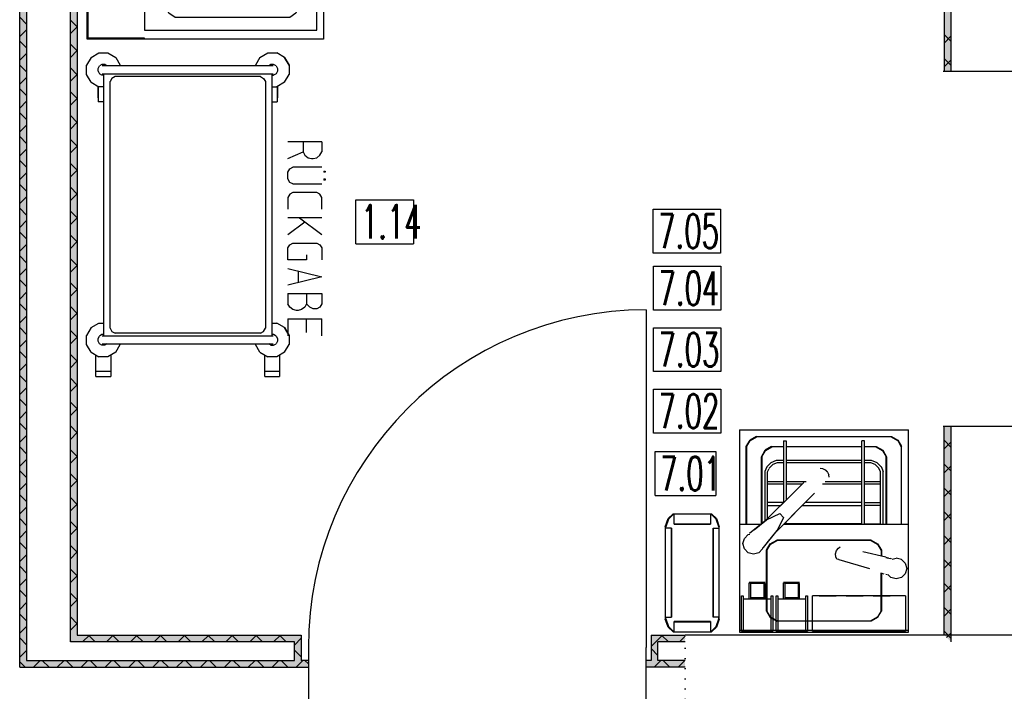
# Model space of a CAD drawing. Header units: millimetres. Extents: x 0 to 40100, y 0 to 29075.
# Tile 21 of 119: x 8487 to 11403, y 17845 to 19835. Entities that reach past the tile are written whole.
import ezdxf

# ---------------------------------------------------------------- set-up
doc = ezdxf.new("R2010")
doc.units = ezdxf.units.MM
doc.header["$MEASUREMENT"] = 0
for name, pattern in [('AUSGEZOGEN', [0, 0]), ('GESTRICHELT', [80, 50, -30]), ('PUNKTIERT', [30, 0, -30])]:
    doc.linetypes.add(name, pattern=pattern)
doc.layers.get('0').update_dxf_attribs({"linetype": 'CONTINUOUS'})
for name, color, linetype, true_color in [('ibmp_KT_Beschriftung', 1, 'AUSGEZOGEN', 0xff0000), ('ibmp_KT_Einrichtung', 7, 'AUSGEZOGEN', 0x000080), ('ibmp_KT_Fenster_Türen_Durchbrüche', 7, 'AUSGEZOGEN', 0x008080), ('ibmp_KT_Grundriss', 6, 'AUSGEZOGEN', 0xff00ff), ('ibmp_KT_Grundriss_Grundfläche', 7, 'AUSGEZOGEN', 0xffc6ff), ('ibmp_KT_Grundriss_Schraffur', 6, 'AUSGEZOGEN', 0xff00ff), ('IBMP_KT_POS-NUMMERN', 7, 'AUSGEZOGEN', 0xff8c55)]:
    doc.layers.add(name, color=color, linetype=linetype, true_color=true_color)
doc.styles.get("Standard").update_dxf_attribs({"font": 'TXT.SHX'})

# ---------------------------------------------------------------- blocks, each defined once
blk = doc.blocks.new('_SWS_COLOR_BLOCK_9')
at = {"layer": 'ibmp_KT_Grundriss_Grundfläche', "color": 0, "true_color": 0xfefefe}
for points in [[(8507.3, 17936.5), (8487.3, 23761.5), (8507.3, 23761.5)], [(8507.3, 17936.5), (8487.3, 17916.5), (8487.3, 23761.5)]]:
    blk.add_solid(points, dxfattribs=at)
at = {"color": 0, "true_color": 0x000000}
blk.add_attdef('', (0, 0), '', height=1, dxfattribs=at)
blk = doc.blocks.new('_SWS_COLOR_BLOCK_18')
at = {"layer": 'ibmp_KT_Grundriss_Grundfläche', "color": 0, "true_color": 0xfefefe}
for points in [[(10458, 17936.5), (10342, 17916.5), (10342, 17936.5)], [(10458, 17936.5), (10458, 17916.5), (10342, 17916.5)]]:
    blk.add_solid(points, dxfattribs=at)
at = {"color": 0, "true_color": 0x000000}
blk.add_attdef('', (0, 0), '', height=1, dxfattribs=at)
blk = doc.blocks.new('_SWS_COLOR_BLOCK_19')
at = {"layer": 'ibmp_KT_Grundriss_Grundfläche', "color": 0, "true_color": 0xfefefe}
for points in [[(9342, 17936.5), (8487.3, 17916.5), (8507.3, 17936.5)], [(9342, 17936.5), (9342, 17916.5), (8487.3, 17916.5)]]:
    blk.add_solid(points, dxfattribs=at)
at = {"color": 0, "true_color": 0x000000}
blk.add_attdef('', (0, 0), '', height=1, dxfattribs=at)
blk = doc.blocks.new('_SWS_COLOR_BLOCK_66')
at = {"layer": 'ibmp_KT_Grundriss_Grundfläche', "color": 0, "true_color": 0xfefefe}
for points in [[(9320.7, 17936.5), (9300.7, 17991.5), (9320.7, 18011.5)], [(9320.7, 17936.5), (9300.7, 17936.5), (9300.7, 17991.5)]]:
    blk.add_solid(points, dxfattribs=at)
at = {"color": 0, "true_color": 0x000000}
blk.add_attdef('', (0, 0), '', height=1, dxfattribs=at)
blk = doc.blocks.new('_SWS_COLOR_BLOCK_67')
at = {"layer": 'ibmp_KT_Grundriss_Grundfläche', "color": 0, "true_color": 0xfefefe}
for points in [[(9320.7, 18011.5), (8637.3, 17991.5), (8657.3, 18011.5)], [(9320.7, 18011.5), (9300.7, 17991.5), (8637.3, 17991.5)]]:
    blk.add_solid(points, dxfattribs=at)
at = {"color": 0, "true_color": 0x000000}
blk.add_attdef('', (0, 0), '', height=1, dxfattribs=at)
blk = doc.blocks.new('_SWS_COLOR_BLOCK_68')
at = {"layer": 'ibmp_KT_Grundriss_Grundfläche', "color": 0, "true_color": 0xfefefe}
for points in [[(8657.3, 18011.5), (8637.3, 23706.5), (8657.3, 23686.5)], [(8657.3, 18011.5), (8637.3, 17991.5), (8637.3, 23706.5)]]:
    blk.add_solid(points, dxfattribs=at)
at = {"color": 0, "true_color": 0x000000}
blk.add_attdef('', (0, 0), '', height=1, dxfattribs=at)
blk = doc.blocks.new('_SWS_COLOR_BLOCK_75')
at = {"layer": 'ibmp_KT_Grundriss_Grundfläche', "color": 0, "true_color": 0xfefefe}
for points in [[(11225.3, 20851.5), (11245.3, 20871.5), (11245.3, 19681)], [(11225.3, 20851.5), (11245.3, 19681), (11225.3, 19681)]]:
    blk.add_solid(points, dxfattribs=at)
at = {"color": 0, "true_color": 0x000000}
blk.add_attdef('', (0, 0), '', height=1, dxfattribs=at)
blk = doc.blocks.new('_SWS_COLOR_BLOCK_76')
at = {"layer": 'ibmp_KT_Grundriss_Grundfläche', "color": 0, "true_color": 0xfefefe}
for points in [[(11225.3, 18631), (11245.3, 17991.5), (11225.3, 18011.5)], [(11225.3, 18631), (11245.3, 18631), (11245.3, 17991.5)]]:
    blk.add_solid(points, dxfattribs=at)
at = {"color": 0, "true_color": 0x000000}
blk.add_attdef('', (0, 0), '', height=1, dxfattribs=at)
blk = doc.blocks.new('_SWS_COLOR_BLOCK_77')
at = {"layer": 'ibmp_KT_Grundriss_Grundfläche', "color": 0, "true_color": 0xfefefe}
for points in [[(10458, 18011.5), (10377.3, 17991.5), (10357.3, 18011.5)], [(10458, 18011.5), (10458, 17991.5), (10377.3, 17991.5)]]:
    blk.add_solid(points, dxfattribs=at)
at = {"color": 0, "true_color": 0x000000}
blk.add_attdef('', (0, 0), '', height=1, dxfattribs=at)
blk = doc.blocks.new('_SWS_COLOR_BLOCK_78')
at = {"layer": 'ibmp_KT_Grundriss_Grundfläche', "color": 0, "true_color": 0xfefefe}
for points in [[(10357.3, 18011.5), (10377.3, 17936.5), (10357.3, 17936.5)], [(10357.3, 18011.5), (10377.3, 17991.5), (10377.3, 17936.5)]]:
    blk.add_solid(points, dxfattribs=at)
at = {"color": 0, "true_color": 0x000000}
blk.add_attdef('', (0, 0), '', height=1, dxfattribs=at)
blk = doc.blocks.new('BLOCK_00291')
at = {"layer": 'ibmp_KT_Einrichtung', "color": 0, "linetype": 'AUSGEZOGEN', "true_color": 0x000000}
for p, q in [((8698.5, 19722.71), (8685.1, 19699.5)), ((8698.5, 19722.71), (8721.7, 19736.1)), ((8721.7, 19736.1), (8748.5, 19736.1)), ((8748.5, 19736.1), (8771.7, 19722.7)), ((8771.7, 19722.7), (8785.1, 19699.5)), ((8771.7, 19722.7), (8771.71, 19722.7)), ((8771.71, 19722.7), (8785.1, 19699.5)), ((9198.5, 19722.71), (9185.1, 19699.5)), ((9198.5, 19722.71), (9221.7, 19736.1)), ((9221.7, 19736.1), (9248.5, 19736.1)), ((9271.7, 19722.7), (9248.5, 19736.1)), ((9271.7, 19722.7), (9285.1, 19699.5)), ((9271.7, 19722.7), (9271.71, 19722.7)), ((9285.1, 19699.5), (9271.71, 19722.7)), ((8685.1, 19672.69), (8685.1, 19699.5)), ((8719.45, 19690.28), (8723.65, 19697.56)), ((8719.46, 19681.9), (8719.45, 19690.28)), ((8730.91, 19701.74), (8723.65, 19697.56)), ((8739.29, 19701.74), (8730.91, 19701.74)), ((9238.32, 19698.1), (8731.88, 19698.1)), ((8745.61, 19698.1), (8739.29, 19701.74)), ((8785.1, 19698.1), (8785.1, 19699.5)), ((9185.1, 19698.1), (9185.1, 19699.5)), ((9230.91, 19701.74), (9224.59, 19698.1)), ((9239.29, 19701.74), (9230.91, 19701.74)), ((9246.56, 19697.54), (9239.29, 19701.74)), ((9246.56, 19697.54), (9250.75, 19690.29)), ((9250.75, 19690.29), (9250.74, 19681.9)), ((9285.1, 19699.5), (9285.1, 19672.7)), ((8698.49, 19649.5), (8685.1, 19672.69)), ((8719.46, 19681.9), (8723.65, 19674.64)), ((8730.91, 19670.46), (8723.65, 19674.64)), ((8735.1, 19670.46), (8730.91, 19670.46)), ((8731.88, 19674.1), (9238.32, 19674.1)), ((8735.1, 19674.1), (8735.1, 18898.1)), ((8760.46, 19660.74), (8755.1, 19651.46)), ((8769.74, 19666.1), (8760.46, 19660.74)), ((9200.46, 19666.1), (8769.74, 19666.1)), ((9200.46, 19666.1), (9209.74, 19660.74)), ((9209.74, 19660.74), (9215.1, 19651.46)), ((9235.1, 18898.1), (9235.1, 19674.1)), ((9235.1, 19670.46), (9239.29, 19670.46)), ((9246.55, 19674.64), (9239.29, 19670.46)), ((9250.74, 19681.9), (9246.55, 19674.64)), ((9271.7, 19649.48), (9285.1, 19672.71)), ((9271.7, 19649.48), (9285.1, 19672.7)), ((8698.49, 19649.5), (8721.71, 19636.1)), ((8719.1, 19637.6), (8719.1, 19603.1)), ((8720.1, 19637.03), (8720.1, 19591.1)), ((8735.1, 19636.1), (8721.71, 19636.1)), ((8755.1, 18920.74), (8755.1, 19651.46)), ((9215.1, 19651.46), (9215.1, 18920.74)), ((9235.1, 19636.1), (9248.5, 19636.1)), ((9271.7, 19649.48), (9248.5, 19636.1)), ((9250.1, 19637.02), (9250.1, 19591.1)), ((9251.1, 19637.6), (9251.1, 19603.1)), ((8720.1, 19603.1), (8719.1, 19603.1)), ((9251.1, 19603.1), (9250.1, 19603.1)), ((8735.1, 19591.1), (8720.1, 19591.1)), ((9235.1, 19591.1), (9250.1, 19591.1)), ((8698.5, 18922.71), (8721.7, 18936.1)), ((8721.7, 18936.1), (8735.1, 18936.1)), ((9235.1, 18936.1), (9248.5, 18936.1)), ((9271.7, 18922.7), (9248.5, 18936.1)), ((8698.5, 18922.71), (8685.1, 18899.5)), ((8685.1, 18872.69), (8685.1, 18899.5)), ((8719.45, 18890.28), (8723.65, 18897.56)), ((8730.91, 18901.74), (8723.65, 18897.56)), ((8735.1, 18901.74), (8730.91, 18901.74)), ((8731.88, 18898.1), (9238.32, 18898.1)), ((8755.1, 18920.74), (8760.46, 18911.46)), ((8760.46, 18911.46), (8769.74, 18906.1)), ((9200.46, 18906.1), (8769.74, 18906.1)), ((9200.46, 18906.1), (9209.74, 18911.46)), ((9209.74, 18911.46), (9215.1, 18920.74)), ((9239.29, 18901.74), (9235.1, 18901.74)), ((9246.56, 18897.54), (9239.29, 18901.74)), ((9246.56, 18897.54), (9250.75, 18890.29)), ((9271.7, 18922.7), (9285.1, 18899.5)), ((9271.7, 18922.7), (9271.71, 18922.7)), ((9285.1, 18899.5), (9271.71, 18922.7)), ((9285.1, 18899.5), (9285.1, 18872.7)), ((8698.49, 18849.5), (8685.1, 18872.69)), ((8719.46, 18881.9), (8719.45, 18890.28)), ((8723.65, 18874.64), (8719.46, 18881.9)), ((8730.91, 18870.46), (8723.65, 18874.64)), ((8739.29, 18870.46), (8730.91, 18870.46)), ((8731.88, 18874.1), (9238.32, 18874.1)), ((8745.6, 18874.1), (8739.29, 18870.46)), ((8771.7, 18849.48), (8785.1, 18872.71)), ((8771.7, 18849.48), (8785.1, 18872.7)), ((8785.1, 18874.1), (8785.1, 18872.7)), ((9185.1, 18872.69), (9185.1, 18874.1)), ((9198.49, 18849.5), (9185.1, 18872.69)), ((9230.91, 18870.46), (9224.6, 18874.1)), ((9230.91, 18870.46), (9239.29, 18870.46)), ((9239.29, 18870.46), (9246.55, 18874.64)), ((9250.74, 18881.9), (9246.55, 18874.64)), ((9250.75, 18890.29), (9250.74, 18881.9)), ((9271.7, 18849.48), (9285.1, 18872.71)), ((9271.7, 18849.48), (9285.1, 18872.7)), ((8698.49, 18849.5), (8721.71, 18836.1)), ((8713.1, 18793.72), (8713.1, 18841.06)), ((8771.7, 18849.48), (8748.5, 18836.1)), ((8757.1, 18841.06), (8757.1, 18793.72)), ((9198.49, 18849.5), (9221.71, 18836.1)), ((9213.1, 18793.72), (9213.1, 18841.06)), ((9271.7, 18849.48), (9248.5, 18836.1)), ((9257.1, 18841.06), (9257.1, 18793.72)), ((8748.5, 18836.1), (8721.71, 18836.1)), ((9248.5, 18836.1), (9221.71, 18836.1)), ((8713.1, 18793.72), (8757.1, 18793.72)), ((8713.1, 18778.1), (8713.1, 18792.72)), ((8757.1, 18792.72), (8713.1, 18792.72)), ((8720.1, 18792.72), (8720.1, 18793.72)), ((8750.1, 18793.72), (8750.1, 18792.72)), ((8757.1, 18792.72), (8757.1, 18778.1)), ((9213.1, 18793.72), (9257.1, 18793.72)), ((9213.1, 18778.1), (9213.1, 18792.72)), ((9257.1, 18792.72), (9213.1, 18792.72)), ((9220.1, 18792.72), (9220.1, 18793.72)), ((9250.1, 18793.72), (9250.1, 18792.72)), ((9257.1, 18792.72), (9257.1, 18778.1)), ((8713.1, 18778.1), (8757.1, 18778.1)), ((9213.1, 18778.1), (9257.1, 18778.1))]:
    blk.add_line(p, q, dxfattribs=at)
at = {"color": 0, "true_color": 0x000000}
blk.add_attdef('', (0, 0), '', height=1, dxfattribs=at)
blk = doc.blocks.new('BLOCK_00345')
at = {"layer": 'ibmp_KT_Einrichtung', "color": 0, "linetype": 'AUSGEZOGEN', "true_color": 0x000000}
for p, q in [((10619.1, 18620.1), (10619.1, 18020.1)), ((10619.1, 18620.1), (11119.1, 18620.1)), ((11119.1, 18020.1), (11119.1, 18620.1)), ((10639.1, 18570.08), (10650.09, 18589.1)), ((10640.1, 18569.81), (10650.82, 18588.38)), ((10669.11, 18600.1), (10650.09, 18589.1)), ((10650.82, 18588.38), (10669.38, 18599.1)), ((10669.11, 18600.1), (11069.09, 18600.1)), ((10669.11, 18600.1), (10669.38, 18599.1)), ((11068.82, 18599.1), (10669.38, 18599.1)), ((10749.08, 18587.1), (10749.08, 18403.92)), ((10749.08, 18587.1), (10757.08, 18587.1)), ((10757.08, 18587.1), (10757.08, 18411.81)), ((10981.08, 18340.1), (10981.08, 18587.1)), ((10989.08, 18587.1), (10981.08, 18587.1)), ((10989.08, 18340.1), (10989.08, 18587.1)), ((11068.82, 18599.1), (11087.38, 18588.38)), ((11069.09, 18600.1), (11088.11, 18589.1)), ((11087.38, 18588.38), (11098.1, 18569.81)), ((11088.11, 18589.1), (11099.1, 18570.08)), ((10639.1, 18340.1), (10639.1, 18570.08)), ((10640.1, 18569.81), (10640.1, 18340.1)), ((10684.1, 18540.08), (10695.09, 18559.1)), ((10685.1, 18539.81), (10695.82, 18558.38)), ((10714.11, 18570.1), (10695.09, 18559.1)), ((10695.82, 18558.38), (10714.38, 18569.1)), ((10714.11, 18570.1), (10749.08, 18570.1)), ((10714.11, 18570.1), (10714.38, 18569.1)), ((10749.08, 18569.1), (10714.38, 18569.1)), ((10757.08, 18570.1), (10981.08, 18570.1)), ((10981.08, 18569.1), (10757.08, 18569.1)), ((10989.08, 18570.1), (11024.09, 18570.1)), ((11023.82, 18569.1), (10989.08, 18569.1)), ((11023.82, 18569.1), (11042.38, 18558.38)), ((11024.09, 18570.1), (11043.11, 18559.1)), ((11042.38, 18558.38), (11053.1, 18539.81)), ((11043.11, 18559.1), (11054.1, 18540.08)), ((11099.1, 18570.08), (11098.1, 18569.81)), ((11098.1, 18569.81), (11098.1, 18340.1)), ((11099.1, 18340.1), (11099.1, 18570.08)), ((10684.1, 18340.74), (10684.1, 18540.08)), ((10685.1, 18539.81), (10685.1, 18341.54)), ((10712.8, 18523.4), (10699.99, 18510.6)), ((10706.45, 18505.76), (10717.36, 18516.66)), ((10712.8, 18523.4), (10728.93, 18530.08)), ((10730.51, 18522.08), (10717.38, 18516.64)), ((10728.93, 18530.1), (10749.08, 18530.1)), ((10749.08, 18522.1), (10730.51, 18522.1)), ((10757.08, 18530.1), (10981.08, 18530.1)), ((10981.08, 18522.1), (10757.08, 18522.1)), ((10989.08, 18530.1), (11009.24, 18530.1)), ((11007.66, 18522.1), (10989.08, 18522.1)), ((11020.8, 18516.69), (11007.67, 18522.12)), ((11009.25, 18530.12), (11025.38, 18523.44)), ((11020.82, 18516.71), (11031.73, 18505.79)), ((11038.19, 18510.63), (11025.38, 18523.44)), ((11054.1, 18540.08), (11053.1, 18539.81)), ((11053.1, 18340.1), (11053.1, 18539.81)), ((11054.1, 18540.08), (11054.1, 18340.1)), ((10699.94, 18510.63), (10694.08, 18496.48)), ((10694.08, 18496.48), (10694.08, 18349.64)), ((10702.08, 18357.54), (10702.08, 18495.06)), ((10702.15, 18495.04), (10706.55, 18505.68)), ((10857.79, 18506.14), (10864.28, 18505.4)), ((10864.28, 18505.4), (10872.62, 18501.44)), ((10872.62, 18501.44), (10879.69, 18494.38)), ((10873.09, 18500.96), (10873.43, 18500.86)), ((10873.43, 18500.86), (10878.38, 18495.88)), ((10878.38, 18495.88), (10878.47, 18495.6)), ((10879.69, 18494.38), (10883.65, 18486.03)), ((11036.03, 18495.08), (11031.63, 18505.72)), ((11036.08, 18340.1), (11036.08, 18495.1)), ((11038.24, 18510.68), (11044.1, 18496.53)), ((11044.08, 18340.1), (11044.08, 18496.53)), ((10689.1, 18344.72), (10809.66, 18463.71)), ((10702.08, 18467.1), (10749.08, 18467.1)), ((10749.08, 18459.1), (10702.08, 18459.1)), ((10757.08, 18467.1), (10816.54, 18467.1)), ((10804.99, 18459.1), (10757.08, 18459.1)), ((10981.08, 18459.1), (10864.86, 18459.1)), ((10872.39, 18467.1), (10981.08, 18467.1)), ((10884.38, 18479.54), (10883.65, 18486.03)), ((10989.08, 18467.1), (11036.08, 18467.1)), ((11036.08, 18459.1), (10989.08, 18459.1)), ((10785.93, 18439.94), (10690.59, 18345.92)), ((10840.96, 18432.38), (10724.4, 18314.26)), ((10749.08, 18404.1), (10702.08, 18404.1)), ((10725.66, 18315.84), (10816.97, 18408.42)), ((10981.08, 18404.1), (10813.05, 18404.1)), ((10989.08, 18404.1), (11036.08, 18404.1)), ((10699.12, 18352.7), (10737.93, 18371.72)), ((10699.18, 18352.76), (10737.93, 18371.72)), ((10702.08, 18396.1), (10741.15, 18396.1)), ((10737.93, 18371.72), (10749.24, 18360.4)), ((10805.16, 18396.1), (10981.08, 18396.1)), ((11036.08, 18396.1), (10989.08, 18396.1)), ((10699.12, 18352.7), (10648.63, 18312.4)), ((10662.13, 18323.22), (10699.18, 18352.76)), ((10699.12, 18352.7), (10699.18, 18352.76)), ((10749.24, 18360.4), (10730.17, 18321.66)), ((10749.24, 18360.4), (10730.3, 18321.66)), ((10757.08, 18340.1), (10757.08, 18347.38)), ((10619.1, 18340.1), (10683.29, 18340.1)), ((10689.92, 18271.1), (10730.17, 18321.66)), ((10700.75, 18284.6), (10730.3, 18321.66)), ((10730.3, 18321.66), (10730.17, 18321.66)), ((10749.89, 18340.1), (11119.1, 18340.1)), ((10981.08, 18341.1), (10757.13, 18341.1)), ((10757.13, 18340.1), (10757.13, 18341.1)), ((10989.08, 18341.1), (11036.07, 18341.1)), ((11036.07, 18340.1), (11036.07, 18341.1)), ((10629.1, 18282.69), (10633.34, 18298.24)), ((10633.34, 18298.24), (10644.67, 18309.56)), ((10644.67, 18309.56), (10649.53, 18310.9)), ((10710.09, 18282.1), (10729.11, 18293.1)), ((10710.82, 18281.38), (10729.38, 18292.1)), ((11009.09, 18293.1), (10729.11, 18293.1)), ((10729.11, 18293.1), (10729.38, 18292.1)), ((11008.82, 18292.1), (10729.38, 18292.1)), ((11008.82, 18292.1), (11027.38, 18281.38)), ((11009.09, 18293.1), (11028.11, 18282.1)), ((10633.34, 18267.12), (10629.1, 18282.69)), ((10633.34, 18267.12), (10644.66, 18255.81)), ((10660.22, 18251.58), (10644.66, 18255.81)), ((10675.78, 18255.84), (10660.22, 18251.58)), ((10687.1, 18267.14), (10675.78, 18255.84)), ((10688.45, 18272.02), (10687.1, 18267.14)), ((10699.1, 18263.08), (10710.09, 18282.1)), ((10699.1, 18083.1), (10699.1, 18263.08)), ((10700.1, 18262.81), (10710.82, 18281.38)), ((10700.1, 18262.81), (10700.1, 18083.38)), ((10903.49, 18252.42), (10906.13, 18262.08)), ((10906.13, 18262.08), (10911.65, 18269.63)), ((10911.65, 18269.63), (10917.15, 18273.44)), ((11052.47, 18242.46), (10984.49, 18258.68)), ((11027.38, 18281.38), (11038.1, 18262.81)), ((11028.11, 18282.1), (11039.1, 18263.08)), ((11039.1, 18263.08), (11038.1, 18262.81)), ((11038.1, 18262.81), (11038.1, 18245.9)), ((11039.1, 18263.08), (11039.1, 18245.66)), ((10904.54, 18243.16), (10903.49, 18252.42)), ((10907.4, 18237.13), (10904.54, 18243.16)), ((10912.66, 18235.66), (10907.4, 18237.13)), ((10912.66, 18235.66), (10914.59, 18235.06)), ((11005.32, 18207.97), (10914.59, 18235.06)), ((11052.47, 18242.46), (11059.43, 18240.84)), ((11052.58, 18242.02), (11064.98, 18239)), ((11069.53, 18237.98), (11064.98, 18239)), ((11070.85, 18236.81), (11070.99, 18236.86)), ((11070.99, 18236.86), (11083.11, 18240.04)), ((11098.56, 18235.9), (11083.11, 18240.04)), ((11098.56, 18235.9), (11110.01, 18224.54)), ((11038.1, 18083.38), (11038.1, 18196.24)), ((11039.1, 18195.94), (11039.1, 18083.1)), ((11114.1, 18208.94), (11109.96, 18193.48)), ((11110.01, 18224.54), (11114.1, 18208.94)), ((11039.41, 18194.9), (11046.55, 18192.79)), ((11056.66, 18190.2), (11052.28, 18191.56)), ((11058.64, 18190.94), (11058.58, 18191)), ((11058.62, 18190.87), (11067.56, 18182.08)), ((11082.99, 18177.92), (11067.56, 18182.08)), ((11098.61, 18182.04), (11082.99, 18177.92)), ((11109.96, 18193.48), (11098.61, 18182.04)), ((10699.1, 18083.1), (10700.1, 18083.38)), ((10699.1, 18083.1), (10710.09, 18064.08)), ((10710.82, 18064.81), (10700.1, 18083.38)), ((11038.1, 18083.38), (11027.38, 18064.81)), ((11028.11, 18064.08), (11039.1, 18083.1)), ((10710.09, 18064.08), (10729.11, 18053.1)), ((10729.38, 18054.1), (10710.82, 18064.81)), ((11009.09, 18053.1), (10729.11, 18053.1)), ((10729.38, 18054.1), (11008.82, 18054.1)), ((11027.38, 18064.81), (11008.82, 18054.1)), ((11009.09, 18053.1), (11008.82, 18054.1)), ((11028.11, 18064.08), (11009.09, 18053.1)), ((11119.1, 18025.1), (10619.1, 18025.1)), ((10619.1, 18020.1), (11119.1, 18020.1))]:
    blk.add_line(p, q, dxfattribs=at)
at = {"color": 0, "true_color": 0x000000}
blk.add_attdef('', (0, 0), '', height=1, dxfattribs=at)
blk = doc.blocks.new('BLOCK_00346')
at = {"layer": 'ibmp_KT_Einrichtung', "color": 0, "linetype": 'AUSGEZOGEN', "true_color": 0x000000}
for p, q in [((10835.1, 18023.1), (10835.1, 18128.1)), ((11110.1, 18128.1), (10835.1, 18128.1)), ((11110.1, 18128.1), (11110.1, 18023.1)), ((10835.1, 18023.1), (11110.1, 18023.1))]:
    blk.add_line(p, q, dxfattribs=at)
at = {"layer": 'ibmp_KT_Einrichtung', "color": 0, "linetype": 'GESTRICHELT', "true_color": 0x000000}
blk.add_line((10855.1, 18128.1), (11090.1, 18128.1), dxfattribs=at)
at = {"color": 0, "true_color": 0x000000}
blk.add_attdef('', (0, 0), '', height=1, dxfattribs=at)
blk = doc.blocks.new('BLOCK_00347')
at = {"layer": 'ibmp_KT_Einrichtung', "color": 0, "linetype": 'AUSGEZOGEN', "true_color": 0x000000}
for p, q in [((10749.1, 18168.1), (10797.1, 18168.1)), ((10749.1, 18166.1), (10797.1, 18166.1)), ((10749.1, 18118.1), (10749.1, 18166.1)), ((10753.1, 18164.1), (10749.1, 18166.1)), ((10753.1, 18164.5), (10753.1, 18118.1)), ((10797.1, 18164.1), (10754.1, 18164.1)), ((10793.1, 18164.1), (10793.1, 18118.1)), ((10797.1, 18118.1), (10797.1, 18164.1)), ((10727.1, 18128.1), (10732.1, 18128.1)), ((10727.1, 18023.1), (10727.1, 18128.1)), ((10732.1, 18128.1), (10732.1, 18023.1)), ((10815.1, 18118.1), (10732.1, 18118.1)), ((10753.1, 18123.1), (10793.1, 18123.1)), ((10764.1, 18118.1), (10764.1, 18123.1)), ((10784.1, 18118.1), (10784.1, 18123.1)), ((10815.1, 18023.1), (10815.1, 18128.1)), ((10815.1, 18128.1), (10820.1, 18128.1)), ((10820.1, 18128.1), (10820.1, 18023.1)), ((10820.1, 18023.1), (10727.1, 18023.1))]:
    blk.add_line(p, q, dxfattribs=at)
at = {"color": 0, "true_color": 0x000000}
blk.add_attdef('', (0, 0), '', height=1, dxfattribs=at)
blk = doc.blocks.new('BLOCK_00348')
at = {"layer": 'ibmp_KT_Einrichtung', "color": 0, "linetype": 'AUSGEZOGEN', "true_color": 0x000000}
for p, q in [((10647.1, 18168.1), (10695.1, 18168.1)), ((10647.1, 18166.1), (10695.1, 18166.1)), ((10647.1, 18118.1), (10647.1, 18166.1)), ((10651.1, 18164.1), (10647.1, 18166.1)), ((10651.1, 18164.5), (10651.1, 18118.1)), ((10695.1, 18164.1), (10652.1, 18164.1)), ((10691.1, 18164.1), (10691.1, 18118.1)), ((10695.1, 18118.1), (10695.1, 18164.1)), ((10625.1, 18128.1), (10630.1, 18128.1)), ((10625.1, 18023.1), (10625.1, 18128.1)), ((10630.1, 18128.1), (10630.1, 18023.1)), ((10713.1, 18118.1), (10630.1, 18118.1)), ((10651.1, 18123.1), (10691.1, 18123.1)), ((10662.1, 18118.1), (10662.1, 18123.1)), ((10682.1, 18118.1), (10682.1, 18123.1)), ((10713.1, 18023.1), (10713.1, 18128.1)), ((10713.1, 18128.1), (10718.1, 18128.1)), ((10718.1, 18128.1), (10718.1, 18023.1)), ((10718.1, 18023.1), (10625.1, 18023.1))]:
    blk.add_line(p, q, dxfattribs=at)
at = {"color": 0, "true_color": 0x000000}
blk.add_attdef('', (0, 0), '', height=1, dxfattribs=at)
blk = doc.blocks.new('BLOCK_00349')
at = {"layer": 'ibmp_KT_Einrichtung', "color": 0, "linetype": 'AUSGEZOGEN', "true_color": 0x000000}
for p, q in [((10407.44, 18356.84), (10422.26, 18371.1)), ((10422.32, 18371.1), (10535.89, 18371.1)), ((10425.03, 18340.28), (10425.03, 18371.1)), ((10533.14, 18371.1), (10533.14, 18340.28)), ((10535.89, 18371.1), (10550.71, 18356.84)), ((10399.1, 18332.78), (10407.5, 18356.76)), ((10408.47, 18355.38), (10400.29, 18331.98)), ((10400.35, 18332.18), (10405.28, 18346.26)), ((10422.6, 18369), (10408.43, 18355.38)), ((10408.47, 18355.38), (10408.49, 18355.42)), ((10422.6, 18369), (10408.49, 18355.42)), ((10422.6, 18369), (10425.03, 18369)), ((10533.14, 18369), (10535.55, 18369)), ((10549.72, 18355.38), (10535.55, 18369)), ((10549.64, 18355.44), (10554.42, 18341.84)), ((10557.86, 18331.98), (10549.68, 18355.38)), ((10550.65, 18356.76), (10559.05, 18332.78)), ((10399.1, 18332.78), (10399.1, 18059.4)), ((10417.61, 18328.26), (10399.1, 18328.26)), ((10400.35, 18328.26), (10400.35, 18332.18)), ((10417.28, 18328.26), (10417.28, 18065)), ((10417.61, 18065), (10417.61, 18328.26)), ((10425.03, 18340.81), (10533.14, 18340.81)), ((10533.14, 18340.28), (10425.03, 18340.28)), ((10540.59, 18328.26), (10559.1, 18328.26)), ((10540.59, 18065), (10540.59, 18328.26)), ((10540.92, 18328.26), (10540.92, 18065)), ((10557.85, 18332.04), (10557.85, 18328.26)), ((10559.1, 18059.4), (10559.1, 18332.78)), ((10399.1, 18065), (10417.61, 18065)), ((10407.5, 18035.42), (10399.1, 18059.4)), ((10400.29, 18060.21), (10408.47, 18036.8)), ((10400.35, 18060), (10400.35, 18065)), ((10404.13, 18049.22), (10400.35, 18060)), ((10425.03, 18021.1), (10425.03, 18051.92)), ((10533.14, 18051.92), (10425.03, 18051.92)), ((10425.03, 18051.38), (10533.14, 18051.38)), ((10533.14, 18051.92), (10533.14, 18021.1)), ((10559.1, 18065), (10540.59, 18065)), ((10549.68, 18036.8), (10557.86, 18060.21)), ((10559.05, 18059.4), (10550.65, 18035.42)), ((10557.85, 18060.14), (10557.85, 18065)), ((10422.26, 18021.1), (10407.44, 18035.34)), ((10408.43, 18036.81), (10422.6, 18023.19)), ((10408.49, 18036.76), (10408.47, 18036.8)), ((10422.62, 18023.19), (10410.78, 18034.56)), ((10422.32, 18021.1), (10535.89, 18021.1)), ((10425.03, 18023.19), (10422.62, 18023.19)), ((10535.55, 18023.19), (10533.14, 18023.19)), ((10535.55, 18023.19), (10549.72, 18036.81)), ((10550.71, 18035.34), (10535.89, 18021.1)), ((10549.66, 18036.76), (10546.04, 18033.28)), ((10549.68, 18036.8), (10549.66, 18036.76))]:
    blk.add_line(p, q, dxfattribs=at)
at = {"color": 0, "true_color": 0x000000}
blk.add_attdef('', (0, 0), '', height=1, dxfattribs=at)
blk = doc.blocks.new('BLOCK_00350')
at = {"layer": 'ibmp_KT_Einrichtung', "color": 0, "linetype": 'AUSGEZOGEN', "true_color": 0x000000}
for p, q in [((8687.1, 19777.1), (8687.1, 21927.1)), ((8687.1, 21927.1), (9387.1, 21927.1)), ((8689.1, 21927.1), (8689.1, 19777.1)), ((8689.1, 21924.4), (8857.1, 21924.4)), ((8857.1, 21927.1), (8857.1, 19803.97)), ((9367.1, 19803.97), (9367.1, 21927.1)), ((9387.1, 21927.1), (9387.1, 19777.1)), ((9367.1, 21415.2), (8857.1, 21415.2)), ((8928.8, 20993.68), (8947.4, 21004.64)), ((8947.1, 21005.66), (9287.1, 21005.66)), ((8947.4, 21004.64), (9286.8, 21004.64)), ((9305.4, 20993.68), (9286.8, 21004.64)), ((9287.1, 21005.66), (9306.1, 20994.4)), ((8917.1, 20974.96), (8928.1, 20994.4)), ((8917.1, 20524.47), (8917.1, 20974.96)), ((8928.8, 20993.68), (8918.1, 20974.64)), ((8918.1, 20524.78), (8918.1, 20974.64)), ((9316.1, 20974.64), (9316.1, 20524.78)), ((9317.1, 20974.96), (9317.1, 20524.47)), ((8917.1, 20524.47), (8928.1, 20505.03)), ((8928.8, 20505.74), (8918.1, 20524.78)), ((8947.4, 20494.78), (8928.8, 20505.74)), ((9305.4, 20505.74), (9316.1, 20524.78)), ((9317.1, 20524.47), (9306.1, 20505.03)), ((9287.1, 20493.76), (8947.1, 20493.76)), ((9286.8, 20494.78), (8947.4, 20494.78)), ((8928.8, 20439.46), (8933.9, 20443.06)), ((8933.9, 20443.06), (8947.4, 20452.6)), ((8947.4, 20452.6), (9286.8, 20452.6)), ((9286.8, 20452.6), (9300.3, 20443.06)), ((9300.3, 20443.06), (9305.4, 20439.46)), ((8918.1, 20416.62), (8928.8, 20439.46)), ((8918.1, 19876.76), (8918.1, 20416.62)), ((9305.4, 20439.46), (9316.1, 20416.62)), ((9316.1, 20416.62), (9316.1, 19876.76)), ((8928.8, 19853.92), (8918.1, 19876.76)), ((9316.1, 19876.76), (9305.4, 19853.92)), ((8947.4, 19840.78), (8928.8, 19853.92)), ((9286.8, 19840.78), (8947.4, 19840.78)), ((9305.4, 19853.92), (9286.8, 19840.78)), ((8857.1, 19803.97), (9367.1, 19803.97)), ((9387.1, 19777.1), (8687.1, 19777.1)), ((8857.1, 19779.78), (8689.1, 19779.78)), ((8857.1, 19777.1), (8857.1, 19779.78))]:
    blk.add_line(p, q, dxfattribs=at)
at = {"color": 0, "true_color": 0x000000}
blk.add_attdef('', (0, 0), '', height=1, dxfattribs=at)
blk = doc.blocks.new('BLOCK_00443')
at = {"layer": 'ibmp_KT_Fenster_Türen_Durchbrüche', "color": 0, "linetype": 'PUNKTIERT', "true_color": 0x000000}
blk.add_line((10458.1, 17732.1), (10458.1, 18012.1), dxfattribs=at)
at = {"layer": 'ibmp_KT_Fenster_Türen_Durchbrüche', "color": 0, "linetype": 'AUSGEZOGEN', "true_color": 0x000000}
for p, q in [((10458.1, 18012.1), (11508.1, 18012.1)), ((11508.1, 18012.1), (11508.1, 17732.1)), ((12558.1, 17732.1), (12558.1, 18012.1)), ((11508.1, 17732.1), (10458.1, 17732.1)), ((11193.1, 17711.44), (12243.1, 17711.44)), ((11193.1, 17692.76), (11193.1, 17711.44)), ((12243.1, 17711.44), (12243.1, 17692.76)), ((12243.1, 17692.76), (11193.1, 17692.76))]:
    blk.add_line(p, q, dxfattribs=at)
at = {"color": 0, "true_color": 0x000000}
blk.add_attdef('', (0, 0), '', height=1, dxfattribs=at)
blk = doc.blocks.new('BLOCK_00475')
at = {"layer": 'ibmp_KT_Fenster_Türen_Durchbrüche', "color": 0, "linetype": 'AUSGEZOGEN', "true_color": 0x000000}
for p, q in [((11442.1, 19681.1), (11222.1, 19681.1)), ((11442.1, 19681.1), (12492.1, 19681.1)), ((11222.1, 18631.1), (11442.1, 18631.1))]:
    blk.add_line(p, q, dxfattribs=at)
blk.add_arc((11442.1, 19681.1), 1050, 270, 360, dxfattribs=at)
at = {"color": 0, "true_color": 0x000000}
blk.add_attdef('', (0, 0), '', height=1, dxfattribs=at)
blk = doc.blocks.new('BLOCK_00478')
at = {"layer": 'ibmp_KT_Fenster_Türen_Durchbrüche', "color": 0, "linetype": 'AUSGEZOGEN', "true_color": 0x000000}
for p, q in [((10342.1, 18975.1), (10342.1, 17975.1)), ((9342.1, 17975.1), (9342.1, 17715.1)), ((10342.1, 17715.1), (10342.1, 17975.1))]:
    blk.add_line(p, q, dxfattribs=at)
blk.add_arc((10342.1, 17975.1), 1000, 90, 180, dxfattribs=at)
at = {"color": 0, "true_color": 0x000000}
blk.add_attdef('', (0, 0), '', height=1, dxfattribs=at)
blk = doc.blocks.new('BLOCK_00508')
at = {"layer": 'ibmp_KT_Beschriftung', "color": 0, "linetype": 'AUSGEZOGEN', "true_color": 0x000000}
for p, q in [((9381.6, 19473.1), (9281.6, 19473.1)), ((9326.93, 19473.1), (9326.93, 19443.1)), ((9381.6, 19473.1), (9381.6, 19443.1)), ((9281.6, 19423.1), (9326.93, 19443.1)), ((9326.93, 19443.1), (9331.6, 19433.1)), ((9331.6, 19433.1), (9341.6, 19425.76)), ((9341.6, 19425.76), (9351.6, 19423.1)), ((9351.6, 19423.1), (9356.27, 19423.1)), ((9356.27, 19423.1), (9366.93, 19425.76)), ((9366.93, 19425.76), (9376.27, 19433.1)), ((9376.27, 19433.1), (9381.6, 19443.1)), ((9281.6, 19383.43), (9286.93, 19392.76)), ((9286.93, 19392.76), (9296.27, 19398.1)), ((9381.6, 19398.1), (9296.27, 19398.1)), ((9281.6, 19363.43), (9281.6, 19383.43)), ((9286.93, 19352.76), (9281.6, 19363.43)), ((9388.27, 19386.1), (9388.27, 19382.76)), ((9388.27, 19386.1), (9391.6, 19386.1)), ((9391.6, 19382.76), (9388.27, 19382.76)), ((9388.27, 19362.76), (9388.27, 19359.43)), ((9388.27, 19362.76), (9391.6, 19362.76)), ((9391.6, 19386.1), (9391.6, 19382.76)), ((9391.6, 19362.76), (9391.6, 19359.43)), ((9296.27, 19348.1), (9286.93, 19352.76)), ((9296.27, 19348.1), (9381.6, 19348.1)), ((9391.6, 19359.43), (9388.27, 19359.43)), ((9286.93, 19317.76), (9281.6, 19308.43)), ((9281.6, 19308.43), (9281.6, 19273.1)), ((9296.27, 19323.1), (9286.93, 19317.76)), ((9366.93, 19323.1), (9296.27, 19323.1)), ((9376.27, 19317.76), (9366.93, 19323.1)), ((9381.6, 19308.43), (9376.27, 19317.76)), ((9381.6, 19273.1), (9381.6, 19308.43)), ((9381.6, 19248.1), (9281.6, 19248.1)), ((9316.27, 19248.1), (9381.6, 19198.1)), ((9281.6, 19198.1), (9331.6, 19236.1)), ((9281.6, 19158.43), (9286.93, 19167.76)), ((9281.6, 19123.1), (9281.6, 19158.43)), ((9286.93, 19167.76), (9296.27, 19173.1)), ((9296.27, 19173.1), (9366.93, 19173.1)), ((9366.93, 19173.1), (9376.27, 19167.76)), ((9376.27, 19167.76), (9381.6, 19158.43)), ((9381.6, 19158.43), (9381.6, 19123.1)), ((9336.27, 19138.43), (9336.27, 19123.1)), ((9336.27, 19123.1), (9281.6, 19123.1)), ((9281.6, 19098.1), (9381.6, 19072.76)), ((9381.6, 19072.76), (9281.6, 19048.1)), ((9311.6, 19090.76), (9311.6, 19055.43)), ((9281.6, 19023.1), (9281.6, 18993.1)), ((9281.6, 19023.1), (9381.6, 19023.1)), ((9336.27, 19023.1), (9336.27, 18993.1)), ((9381.6, 19023.1), (9381.6, 18993.1)), ((9286.93, 18983.1), (9281.6, 18993.1)), ((9296.27, 18975.76), (9286.93, 18983.1)), ((9331.6, 18983.1), (9321.6, 18975.76)), ((9336.27, 18993.1), (9331.6, 18983.1)), ((9346.93, 18983.1), (9336.27, 18993.1)), ((9356.27, 18977.76), (9346.93, 18983.1)), ((9376.27, 18983.1), (9366.93, 18977.76)), ((9381.6, 18993.1), (9376.27, 18983.1)), ((9306.93, 18973.1), (9296.27, 18975.76)), ((9311.6, 18973.1), (9306.93, 18973.1)), ((9321.6, 18975.76), (9311.6, 18973.1)), ((9366.93, 18977.76), (9356.27, 18977.76)), ((9281.6, 18948.1), (9281.6, 18898.1)), ((9281.6, 18948.1), (9381.6, 18948.1)), ((9336.27, 18908.1), (9336.27, 18948.1)), ((9381.6, 18898.1), (9381.6, 18948.1))]:
    blk.add_line(p, q, dxfattribs=at)
at = {"color": 0, "true_color": 0x000000}
blk.add_attdef('', (0, 0), '', height=1, dxfattribs=at)

msp = doc.modelspace()

# ---------------------------------------------------------------- linework, layer by layer
at = {"layer": 'ibmp_KT_Grundriss', "color": 0, "linetype": 'AUSGEZOGEN', "true_color": 0x000000}
for p, q in [((8507.24, 23761.48), (8507.24, 17936.48)), ((8637.24, 17991.48), (8637.24, 23706.48)), ((8657.24, 23686.48), (8657.24, 18011.48)), ((8487.24, 17916.48), (8487.24, 20926.48)), ((11225.24, 20851.48), (11225.24, 19681.1)), ((11245.24, 20871.48), (11245.24, 19681.1)), ((11225.24, 18011.48), (11225.24, 18631.1)), ((11245.24, 18631.1), (11245.24, 17991.48)), ((9300.82, 17991.48), (8637.24, 17991.48)), ((8657.24, 18011.48), (9320.82, 18011.48)), ((9300.82, 17936.48), (9300.82, 17991.48)), ((9320.82, 18011.48), (9320.82, 17936.48)), ((10357.24, 18011.48), (10357.24, 17936.48)), ((10357.24, 18011.48), (10458.1, 18011.48)), ((10377.24, 17936.48), (10377.24, 17991.48)), ((10458.1, 17991.48), (10377.24, 17991.48)), ((8507.24, 17936.48), (9300.82, 17936.48)), ((9342.1, 17936.48), (9320.82, 17936.48)), ((10357.24, 17936.48), (10342.1, 17936.48)), ((10458.1, 17936.48), (10377.24, 17936.48)), ((8487.24, 17916.48), (9342.1, 17916.48)), ((10458.1, 17916.48), (10342.1, 17916.48))]:
    msp.add_line(p, q, dxfattribs=at)
at = {"layer": 'ibmp_KT_Grundriss_Schraffur', "color": 0, "linetype": 'AUSGEZOGEN', "true_color": 0x000000}
for p, q in [((8507.24, 19821.76), (8487.24, 19841.76)), ((8657.24, 19813.19), (8637.24, 19833.19)), ((8507.24, 19805.04), (8487.24, 19785.04)), ((8637.24, 19793.62), (8657.24, 19813.62)), ((8507.24, 19751.06), (8487.24, 19771.06)), ((11245.24, 19770.74), (11225.24, 19790.74)), ((11225.24, 19765.36), (11245.24, 19785.36)), ((8657.24, 19742.47), (8637.24, 19762.47)), ((8657.24, 19742.92), (8637.24, 19722.92)), ((8487.24, 19714.34), (8507.24, 19734.34)), ((11225.24, 19720.04), (11245.24, 19700.04)), ((11225.24, 19694.64), (11245.24, 19714.64)), ((8507.24, 19680.34), (8487.24, 19700.34)), ((8657.24, 19671.76), (8637.24, 19691.76)), ((8507.24, 19663.62), (8487.24, 19643.62)), ((8637.24, 19652.21), (8657.24, 19672.21)), ((8507.24, 19609.63), (8487.24, 19629.63)), ((8657.24, 19601.06), (8637.24, 19621.06)), ((8657.24, 19601.5), (8637.24, 19581.5)), ((8487.24, 19572.92), (8507.24, 19592.92)), ((8507.24, 19538.92), (8487.24, 19558.92)), ((8657.24, 19530.34), (8637.24, 19550.34)), ((8507.24, 19522.21), (8487.24, 19502.21)), ((8637.24, 19510.78), (8657.24, 19530.78)), ((8507.24, 19468.22), (8487.24, 19488.22)), ((8657.24, 19459.63), (8637.24, 19479.63)), ((8487.24, 19431.5), (8507.24, 19451.5)), ((8657.24, 19460.08), (8637.24, 19440.08)), ((8507.24, 19397.5), (8487.24, 19417.5)), ((8657.24, 19388.92), (8637.24, 19408.92)), ((8507.24, 19380.78), (8487.24, 19360.78)), ((8637.24, 19369.37), (8657.24, 19389.37)), ((8507.24, 19326.79), (8487.24, 19346.79)), ((8657.24, 19318.22), (8637.24, 19338.22)), ((8487.24, 19290.08), (8507.24, 19310.08)), ((8657.24, 19318.66), (8637.24, 19298.66)), ((8507.24, 19256.08), (8487.24, 19276.08)), ((8657.24, 19247.5), (8637.24, 19267.5)), ((8637.24, 19227.94), (8657.24, 19247.94)), ((8507.24, 19239.37), (8487.24, 19219.37)), ((8507.24, 19185.38), (8487.24, 19205.38)), ((8657.24, 19176.79), (8637.24, 19196.79)), ((8487.24, 19148.66), (8507.24, 19168.66)), ((8657.24, 19177.24), (8637.24, 19157.24)), ((8507.24, 19114.66), (8487.24, 19134.66)), ((8657.24, 19106.08), (8637.24, 19126.08)), ((8637.24, 19086.53), (8657.24, 19106.53)), ((8507.24, 19097.94), (8487.24, 19077.94)), ((8507.24, 19043.96), (8487.24, 19063.96)), ((8657.24, 19035.38), (8637.24, 19055.38)), ((8487.24, 19007.24), (8507.24, 19027.24)), ((8657.24, 19035.81), (8637.24, 19015.81)), ((8507.24, 18973.24), (8487.24, 18993.24)), ((8657.24, 18964.66), (8637.24, 18984.66)), ((8507.24, 18956.53), (8487.24, 18936.53)), ((8637.24, 18945.1), (8657.24, 18965.1)), ((8507.24, 18902.54), (8487.24, 18922.54)), ((8657.24, 18893.96), (8637.24, 18913.96)), ((8487.24, 18865.81), (8507.24, 18885.81)), ((8657.24, 18894.4), (8637.24, 18874.4)), ((8507.24, 18831.82), (8487.24, 18851.82)), ((8657.24, 18823.24), (8637.24, 18843.24)), ((8507.24, 18815.1), (8487.24, 18795.1)), ((8637.24, 18803.69), (8657.24, 18823.69)), ((8507.24, 18761.12), (8487.24, 18781.12)), ((8657.24, 18752.54), (8637.24, 18772.54)), ((8657.24, 18752.97), (8637.24, 18732.97)), ((8487.24, 18724.4), (8507.24, 18744.4)), ((8507.24, 18690.4), (8487.24, 18710.4)), ((8657.24, 18681.82), (8637.24, 18701.82)), ((8507.24, 18673.69), (8487.24, 18653.69)), ((8637.24, 18662.26), (8657.24, 18682.26)), ((8507.24, 18619.7), (8487.24, 18639.7)), ((8657.24, 18611.12), (8637.24, 18631.12)), ((8657.24, 18611.56), (8637.24, 18591.56)), ((8487.24, 18582.97), (8507.24, 18602.97)), ((11245.24, 18568.68), (11225.24, 18588.68)), ((11245.24, 18583.28), (11225.24, 18563.28)), ((8507.24, 18548.98), (8487.24, 18568.98)), ((8657.24, 18540.4), (8637.24, 18560.4)), ((8507.24, 18532.26), (8487.24, 18512.26)), ((8637.24, 18520.84), (8657.24, 18540.84)), ((11245.24, 18497.96), (11225.24, 18517.96)), ((8507.24, 18478.28), (8487.24, 18498.28)), ((8657.24, 18469.7), (8637.24, 18489.7)), ((11225.24, 18492.58), (11245.24, 18512.58)), ((8487.24, 18441.56), (8507.24, 18461.56)), ((8657.24, 18470.13), (8637.24, 18450.13)), ((11225.24, 18447.26), (11245.24, 18427.26)), ((11225.24, 18421.87), (11245.24, 18441.87)), ((8507.24, 18407.56), (8487.24, 18427.56)), ((8657.24, 18398.98), (8637.24, 18418.98)), ((8507.24, 18390.84), (8487.24, 18370.84)), ((8637.24, 18379.42), (8657.24, 18399.42)), ((11245.24, 18356.54), (11225.24, 18376.54)), ((11225.24, 18351.16), (11245.24, 18371.16)), ((8507.24, 18336.86), (8487.24, 18356.86)), ((8657.24, 18328.28), (8637.24, 18348.28)), ((8487.24, 18300.13), (8507.24, 18320.13)), ((8657.24, 18328.72), (8637.24, 18308.72)), ((8507.24, 18266.14), (8487.24, 18286.14)), ((11225.24, 18305.84), (11245.24, 18285.84)), ((11225.24, 18280.44), (11245.24, 18300.44)), ((8657.24, 18257.56), (8637.24, 18277.56)), ((8637.24, 18238), (8657.24, 18258)), ((8507.24, 18249.42), (8487.24, 18229.42)), ((11245.24, 18215.12), (11225.24, 18235.12)), ((11225.24, 18209.74), (11245.24, 18229.74)), ((8507.24, 18195.44), (8487.24, 18215.44)), ((8657.24, 18186.86), (8637.24, 18206.86)), ((8487.24, 18158.72), (8507.24, 18178.72)), ((8657.24, 18187.29), (8637.24, 18167.29)), ((8507.24, 18124.72), (8487.24, 18144.72)), ((11225.24, 18164.42), (11245.24, 18144.42)), ((11225.24, 18139.03), (11245.24, 18159.03)), ((8507.24, 18108), (8487.24, 18088)), ((8657.24, 18116.14), (8637.24, 18136.14)), ((8637.24, 18096.58), (8657.24, 18116.58)), ((11245.24, 18073.71), (11225.24, 18093.71)), ((11225.24, 18068.31), (11245.24, 18088.31)), ((8507.24, 18054.02), (8487.24, 18074.02)), ((8657.24, 18045.44), (8637.24, 18065.44)), ((8487.24, 18017.29), (8507.24, 18037.29)), ((8657.24, 18045.88), (8637.24, 18025.88)), ((11225.24, 18023), (11245.24, 18003)), ((8507.24, 17983.3), (8487.24, 18003.3)), ((8637.24, 17994.72), (8638.86, 17993.1)), ((8640.48, 17991.48), (8638.86, 17993.1)), ((8693.56, 18011.48), (8673.56, 17991.48)), ((8691.19, 18011.48), (8711.19, 17991.48)), ((8764.27, 18011.48), (8744.27, 17991.48)), ((8761.9, 18011.48), (8781.9, 17991.48)), ((8834.98, 18011.48), (8814.98, 17991.48)), ((8832.61, 18011.48), (8852.61, 17991.48)), ((8905.69, 18011.48), (8885.69, 17991.48)), ((8903.32, 18011.48), (8923.32, 17991.48)), ((8976.4, 18011.48), (8956.4, 17991.48)), ((8974.03, 18011.48), (8994.03, 17991.48)), ((9047.11, 18011.48), (9027.11, 17991.48)), ((9044.74, 18011.48), (9064.74, 17991.48)), ((9117.82, 18011.48), (9097.82, 17991.48)), ((9115.45, 18011.48), (9135.45, 17991.48)), ((9188.53, 18011.48), (9168.53, 17991.48)), ((9186.16, 18011.48), (9206.16, 17991.48)), ((9259.24, 18011.48), (9239.24, 17991.48)), ((9256.87, 18011.48), (9276.87, 17991.48)), ((9320.82, 18002.36), (9300.82, 17982.36)), ((10373.92, 17994.8), (10357.24, 17978.12)), ((10373.92, 17994.8), (10390.6, 18011.48)), ((10388.23, 18011.48), (10408.23, 17991.48)), ((10458.1, 18008.28), (10441.31, 17991.48)), ((11232.18, 18004.54), (11245.24, 18017.6)), ((8507.24, 17966.58), (8487.24, 17946.58)), ((9300.82, 17967.54), (9320.82, 17947.54)), ((10357.24, 17971.76), (10377.24, 17951.76)), ((8547.85, 17936.48), (8527.85, 17916.48)), ((8554.06, 17936.48), (8574.06, 17916.48)), ((8618.56, 17936.48), (8598.56, 17916.48)), ((8624.77, 17936.48), (8644.77, 17916.48)), ((8689.27, 17936.48), (8669.27, 17916.48)), ((8695.48, 17936.48), (8715.48, 17916.48)), ((8759.98, 17936.48), (8739.98, 17916.48)), ((8766.19, 17936.48), (8786.19, 17916.48)), ((8830.69, 17936.48), (8810.69, 17916.48)), ((8836.9, 17936.48), (8856.9, 17916.48)), ((8901.4, 17936.48), (8881.4, 17916.48)), ((8907.61, 17936.48), (8927.61, 17916.48)), ((8972.11, 17936.48), (8952.11, 17916.48)), ((8978.32, 17936.48), (8998.32, 17916.48)), ((9042.82, 17936.48), (9022.82, 17916.48)), ((9049.03, 17936.48), (9069.03, 17916.48)), ((9113.53, 17936.48), (9093.53, 17916.48)), ((9119.74, 17936.48), (9139.74, 17916.48)), ((9184.24, 17936.48), (9164.24, 17916.48)), ((9190.45, 17936.48), (9210.45, 17916.48)), ((9254.95, 17936.48), (9234.95, 17916.48)), ((9261.16, 17936.48), (9281.16, 17916.48)), ((9325.66, 17936.48), (9305.66, 17916.48)), ((9331.87, 17936.48), (9342.1, 17926.26)), ((10366.31, 17916.48), (10386.31, 17936.48)), ((10392.52, 17936.48), (10412.52, 17916.48)), ((10457.02, 17936.48), (10437.02, 17916.48)), ((8495.29, 17924.54), (8487.24, 17932.6)), ((8503.35, 17916.48), (8495.29, 17924.54))]:
    msp.add_line(p, q, dxfattribs=at)
at = {"layer": 'IBMP_KT_POS-NUMMERN', "color": 0, "linetype": 'AUSGEZOGEN', "true_color": 0x000000}
for p, q in [((9482.83, 19301.1), (9653.37, 19301.1)), ((9482.83, 19171.1), (9482.83, 19301.1)), ((9653.37, 19301.1), (9653.37, 19171.1)), ((10363.17, 19273.1), (10563.04, 19273.1)), ((10363.17, 19143.1), (10363.17, 19273.1)), ((10563.04, 19273.1), (10563.04, 19143.1)), ((9482.83, 19171.1), (9653.37, 19171.1)), ((10563.04, 19143.1), (10363.17, 19143.1)), ((10364.17, 19104.1), (10564.04, 19104.1)), ((10364.17, 18974.1), (10364.17, 19104.1)), ((10564.04, 19104.1), (10564.04, 18974.1)), ((10564.04, 18974.1), (10364.17, 18974.1)), ((10364.17, 18922.1), (10564.04, 18922.1)), ((10364.17, 18792.1), (10364.17, 18922.1)), ((10564.04, 18922.1), (10564.04, 18792.1)), ((10564.04, 18792.1), (10364.17, 18792.1)), ((10364.17, 18740.1), (10564.04, 18740.1)), ((10364.17, 18610.1), (10364.17, 18740.1)), ((10564.04, 18740.1), (10564.04, 18610.1)), ((10564.04, 18610.1), (10364.17, 18610.1)), ((10369.03, 18555.1), (10549.17, 18555.1)), ((10369.03, 18425.1), (10369.03, 18555.1)), ((10549.17, 18555.1), (10549.17, 18425.1)), ((10369.03, 18425.1), (10549.17, 18425.1))]:
    msp.add_line(p, q, dxfattribs=at)

# ---------------------------------------------------------------- block references
at = {"layer": 'ibmp_KT_Beschriftung', "color": 0, "true_color": 0x000000}
msp.add_blockref('BLOCK_00508', (0, 0), dxfattribs=at)
at = {"layer": 'ibmp_KT_Einrichtung', "color": 0, "true_color": 0x000000}
for name in ['BLOCK_00350', 'BLOCK_00291', 'BLOCK_00345', 'BLOCK_00349', 'BLOCK_00348', 'BLOCK_00347', 'BLOCK_00346']:
    msp.add_blockref(name, (0, 0), dxfattribs=at)
at = {"layer": 'ibmp_KT_Fenster_Türen_Durchbrüche', "color": 0, "true_color": 0x000000}
for name in ['BLOCK_00475', 'BLOCK_00478', 'BLOCK_00443']:
    msp.add_blockref(name, (0, 0), dxfattribs=at)
at = {"layer": 'ibmp_KT_Grundriss_Grundfläche', "color": 0, "true_color": 0x000000}
for name in ['_SWS_COLOR_BLOCK_9', '_SWS_COLOR_BLOCK_68', '_SWS_COLOR_BLOCK_75', '_SWS_COLOR_BLOCK_76', '_SWS_COLOR_BLOCK_67', '_SWS_COLOR_BLOCK_66', '_SWS_COLOR_BLOCK_77', '_SWS_COLOR_BLOCK_78', '_SWS_COLOR_BLOCK_19', '_SWS_COLOR_BLOCK_18']:
    msp.add_blockref(name, (0, 0), dxfattribs=at)

# ---------------------------------------------------------------- texts
at = {"layer": 'IBMP_KT_POS-NUMMERN', "color": 0, "true_color": 0x000000, "width": 0.6}
for s, p in [('1.14', (9497.83, 19186.1)), ('7.05', (10378.17, 19158.1)), ('7.04', (10379.17, 18989.1)), ('7.03', (10379.17, 18807.1)), ('7.02', (10379.17, 18625.1)), ('7.01', (10384.03, 18440.1))]:
    msp.add_text(s, height=100, dxfattribs=at).set_placement(p)

doc.saveas('drawing.dxf')
